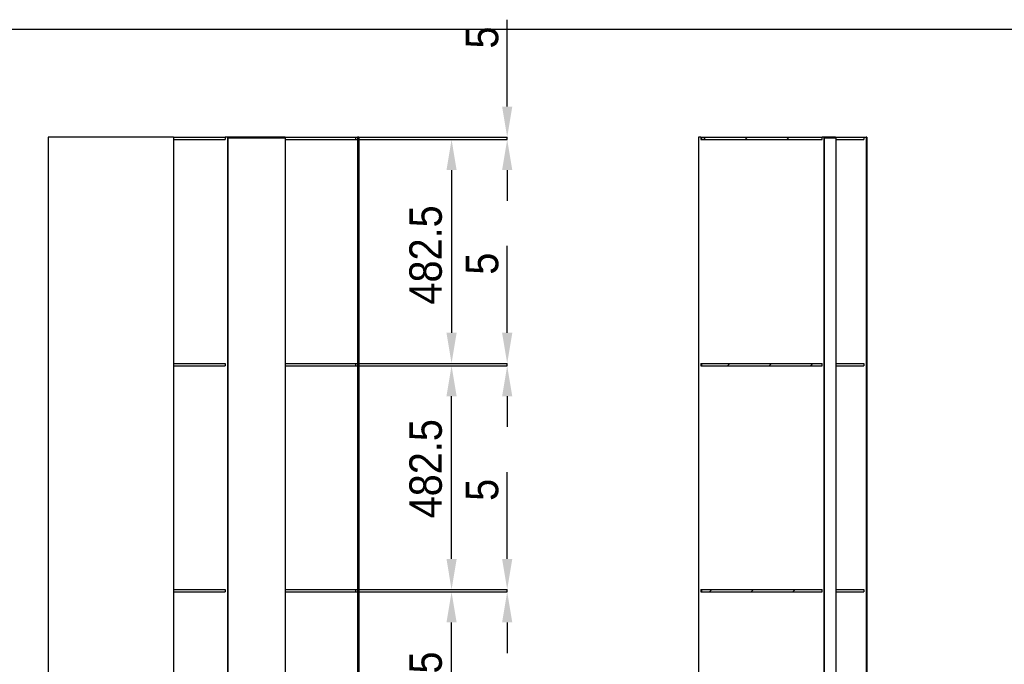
# Model space of a CAD drawing. Header units: millimetres. Extents: x 9903 to 16053, y 652 to 4977.
# Tile 80 of 83: x 12436 to 14560, y 3588 to 4977. Entities that reach past the tile are written whole.
import ezdxf

# ---------------------------------------------------------------- set-up
doc = ezdxf.new("R2010")
doc.units = ezdxf.units.MM
doc.header["$LTSCALE"] = 20
doc.header["$PDSIZE"] = -1
doc.linetypes.add('SLD-Solido', pattern=[0])
doc.layers.add('CAMPITURE', color=9, linetype='SLD-Solido')
doc.layers.add('QUOTE', color=1, linetype='SLD-Solido')
doc.styles.add('SLDTEXTSTYLE2', font='GOTHIC.TTF', dxfattribs={"width": 0.913})
doc.dimstyles.new('SLDDIMSTYLE0', dxfattribs={"dimtxt": 70, "dimasz": 66.04, "dimexe": 0, "dimexo": 0.0625, "dimgap": 17.5, "dimtad": 1, "dimrnd": 1e-09, "dimzin": 12, "dimdsep": 46, "dimtxsty": 'SLDTEXTSTYLE2', "dimsah": 1, "dimcen": 0.09, "dimadec": 0, "dimazin": 3, "dimtfac": 1, "dimtofl": 0, "dimtmove": 0, "dimatfit": 3, "dimfxl": 1, "dimfrac": 2, "dimtolj": 1, "dimtzin": 12, "dimarcsym": 0})
doc.dimstyles.new('SLDDIMSTYLE1', dxfattribs={"dimtxt": 70, "dimasz": 66.04, "dimexe": 0, "dimexo": 0.0625, "dimgap": 17.5, "dimtad": 1, "dimrnd": 1e-09, "dimzin": 12, "dimdsep": 46, "dimtxsty": 'SLDTEXTSTYLE2', "dimsah": 1, "dimcen": 0.09, "dimadec": 0, "dimazin": 3, "dimtfac": 1, "dimtmove": 0, "dimatfit": 0, "dimfxl": 1, "dimfrac": 2, "dimtolj": 1, "dimtzin": 12, "dimarcsym": 0})
pattern_1 = [(45, (9298.725, -342.45), (-44.9013, 44.9013), [])]

# ---------------------------------------------------------------- blocks, each defined once
blk = doc.blocks.new('_D_6')
at = {"layer": 'Defpoints', "color": 0, "transparency": 16777216}
for p in [(13160.5, 3744.1), (13367.5, 3744.1), (13160.5, 3261.6)]:
    blk.add_point(p, dxfattribs=at)
at = {"layer": 'QUOTE', "color": 0, "lineweight": -2, "transparency": 16777216}
for p, q in [((13160.5, 3744.1), (13367.5, 3744.1)), ((13367.5, 3327.6), (13367.5, 3678.1)), ((13160.5, 3261.6), (13367.5, 3261.6))]:
    blk.add_line(p, q, dxfattribs=at)
at = {"layer": 'QUOTE', "color": 0, "transparency": 16777216}
for points in [[(13356.5, 3678.1), (13378.5, 3678.1), (13367.5, 3744.1)], [(13356.5, 3327.6), (13378.5, 3327.6), (13367.5, 3261.6)]]:
    blk.add_solid(points, dxfattribs=at)
at = {"layer": 'QUOTE', "color": 0, "transparency": 16777216, "insert": (13276.5, 3508.6), "char_height": 70, "attachment_point": 2, "rotation": 90, "style": 'SLDTEXTSTYLE2'}
blk.add_mtext('\\A1;482.5', dxfattribs=at)
blk = doc.blocks.new('_D_7')
at = {"layer": 'Defpoints', "color": 0, "transparency": 16777216}
for p in [(13160.5, 4231.6), (13367.5, 4231.6), (13160.5, 3749.1)]:
    blk.add_point(p, dxfattribs=at)
at = {"layer": 'QUOTE', "color": 0, "lineweight": -2, "transparency": 16777216}
for p, q in [((13160.5, 4231.6), (13367.5, 4231.6)), ((13367.5, 3815.1), (13367.5, 4165.6)), ((13160.5, 3749.1), (13367.5, 3749.1))]:
    blk.add_line(p, q, dxfattribs=at)
at = {"layer": 'QUOTE', "color": 0, "transparency": 16777216}
for points in [[(13356.5, 4165.6), (13378.5, 4165.6), (13367.5, 4231.6)], [(13356.5, 3815.1), (13378.5, 3815.1), (13367.5, 3749.1)]]:
    blk.add_solid(points, dxfattribs=at)
at = {"layer": 'QUOTE', "color": 0, "transparency": 16777216, "insert": (13276.5, 4009.5), "char_height": 70, "attachment_point": 2, "rotation": 90, "style": 'SLDTEXTSTYLE2'}
blk.add_mtext('\\A1;482.5', dxfattribs=at)
blk = doc.blocks.new('_D_8')
at = {"layer": 'Defpoints', "color": 0, "transparency": 16777216}
for p in [(13160.5, 4719.1), (13160.5, 4236.6), (13367.5, 4236.6)]:
    blk.add_point(p, dxfattribs=at)
at = {"layer": 'QUOTE', "color": 0, "lineweight": -2, "transparency": 16777216}
for p, q in [((13160.5, 4719.1), (13367.5, 4719.1)), ((13367.5, 4653.1), (13367.5, 4302.6)), ((13160.5, 4236.6), (13367.5, 4236.6))]:
    blk.add_line(p, q, dxfattribs=at)
at = {"layer": 'QUOTE', "color": 0, "transparency": 16777216}
for points in [[(13356.5, 4653.1), (13378.5, 4653.1), (13367.5, 4719.1)], [(13356.5, 4302.6), (13378.5, 4302.6), (13367.5, 4236.6)]]:
    blk.add_solid(points, dxfattribs=at)
at = {"layer": 'QUOTE', "color": 0, "transparency": 16777216, "insert": (13276.5, 4470.3), "char_height": 70, "attachment_point": 2, "rotation": 90, "style": 'SLDTEXTSTYLE2'}
blk.add_mtext('\\A1;482.5', dxfattribs=at)
blk = doc.blocks.new('_D_9')
at = {"layer": 'Defpoints', "color": 0, "transparency": 16777216}
for p in [(13160.5, 4724.1), (13160.5, 4719.1), (13487.5, 4724.1)]:
    blk.add_point(p, dxfattribs=at)
at = {"layer": 'QUOTE', "color": 0, "lineweight": -2, "transparency": 16777216}
for p, q in [((13487.5, 4790.1), (13487.5, 4977.4)), ((13160.5, 4724.1), (13487.5, 4724.1)), ((13160.5, 4719.1), (13487.5, 4719.1)), ((13487.5, 4719.1), (13487.5, 4724.1)), ((13487.5, 4653.1), (13487.5, 4587))]:
    blk.add_line(p, q, dxfattribs=at)
at = {"layer": 'QUOTE', "color": 0, "transparency": 16777216}
for points in [[(13476.5, 4790.1), (13498.5, 4790.1), (13487.5, 4724.1)], [(13476.5, 4653.1), (13498.5, 4653.1), (13487.5, 4719.1)]]:
    blk.add_solid(points, dxfattribs=at)
at = {"layer": 'QUOTE', "color": 0, "transparency": 16777216, "insert": (13398.2, 4939), "char_height": 70, "attachment_point": 2, "rotation": 90, "style": 'SLDTEXTSTYLE2'}
blk.add_mtext('\\A1;5', dxfattribs=at)
blk = doc.blocks.new('_D_10')
at = {"layer": 'Defpoints', "color": 0, "transparency": 16777216}
for p in [(13160.5, 4236.6), (13160.5, 4231.6), (13487.5, 4236.6)]:
    blk.add_point(p, dxfattribs=at)
at = {"layer": 'QUOTE', "color": 0, "lineweight": -2, "transparency": 16777216}
for p, q in [((13487.5, 4302.6), (13487.5, 4489.9)), ((13160.5, 4236.6), (13487.5, 4236.6)), ((13160.5, 4231.6), (13487.5, 4231.6)), ((13487.5, 4231.6), (13487.5, 4236.6)), ((13487.5, 4165.6), (13487.5, 4099.5))]:
    blk.add_line(p, q, dxfattribs=at)
at = {"layer": 'QUOTE', "color": 0, "transparency": 16777216}
for points in [[(13476.5, 4302.6), (13498.5, 4302.6), (13487.5, 4236.6)], [(13476.5, 4165.6), (13498.5, 4165.6), (13487.5, 4231.6)]]:
    blk.add_solid(points, dxfattribs=at)
at = {"layer": 'QUOTE', "color": 0, "transparency": 16777216, "insert": (13398.2, 4451.5), "char_height": 70, "attachment_point": 2, "rotation": 90, "style": 'SLDTEXTSTYLE2'}
blk.add_mtext('\\A1;5', dxfattribs=at)
blk = doc.blocks.new('_D_11')
at = {"layer": 'Defpoints', "color": 0, "transparency": 16777216}
for p in [(13160.5, 3749.1), (13160.5, 3744.1), (13487.5, 3749.1)]:
    blk.add_point(p, dxfattribs=at)
at = {"layer": 'QUOTE', "color": 0, "lineweight": -2, "transparency": 16777216}
for p, q in [((13487.5, 3815.1), (13487.5, 4002.4)), ((13160.5, 3749.1), (13487.5, 3749.1)), ((13160.5, 3744.1), (13487.5, 3744.1)), ((13487.5, 3744.1), (13487.5, 3749.1)), ((13487.5, 3678.1), (13487.5, 3612))]:
    blk.add_line(p, q, dxfattribs=at)
at = {"layer": 'QUOTE', "color": 0, "transparency": 16777216}
for points in [[(13476.5, 3815.1), (13498.5, 3815.1), (13487.5, 3749.1)], [(13476.5, 3678.1), (13498.5, 3678.1), (13487.5, 3744.1)]]:
    blk.add_solid(points, dxfattribs=at)
at = {"layer": 'QUOTE', "color": 0, "transparency": 16777216, "insert": (13398.2, 3964), "char_height": 70, "attachment_point": 2, "rotation": 90, "style": 'SLDTEXTSTYLE2'}
blk.add_mtext('\\A1;5', dxfattribs=at)

msp = doc.modelspace()

# ---------------------------------------------------------------- hatches: boundary and pattern name
at = {"layer": 'CAMPITURE', "true_color": 0xe1a900}
h = msp.add_hatch(dxfattribs=at)
h.set_pattern_fill('ANSI31', color=42, scale=20, style=0)
h.set_pattern_definition(pattern_1)
h.paths.add_polyline_path([(14167.234, 4724.098), (13907.018, 4724.098), (13907.018, 4719.098), (14167.234, 4719.098)], flags=0)
h = msp.add_hatch(dxfattribs=at)
h.set_pattern_fill('ANSI31', color=42, scale=20, style=0)
h.set_pattern_definition(pattern_1)
h.paths.add_polyline_path([(14167.234, 4236.598), (13907.018, 4236.598), (13907.018, 4231.598), (14167.234, 4231.598)], flags=0)
h = msp.add_hatch(dxfattribs=at)
h.set_pattern_fill('ANSI31', color=42, scale=20, style=0)
h.set_pattern_definition(pattern_1)
h.paths.add_polyline_path([(14167.234, 3749.098), (13907.018, 3749.098), (13907.018, 3744.098), (14167.234, 3744.098)], flags=0)

# ---------------------------------------------------------------- linework, layer by layer
for p, q in [((12497.364, 4724.098), (12497.364, 2724.098)), ((12767.364, 4724.098), (12497.364, 4724.098)), ((12767.364, 4724.098), (12879.264, 4724.098)), ((12767.364, 4724.098), (12767.364, 2724.098)), ((12767.364, 4719.098), (12879.264, 4719.098)), ((12879.264, 4724.098), (12879.264, 4719.098)), ((12883.963, 4724.098), (12879.264, 4724.098)), ((12883.963, 4724.098), (12883.963, 2724.098)), ((12885.673, 4724.098), (12883.963, 4724.098)), ((12885.13, 4722.098), (12884.219, 4722.098)), ((12885.13, 4722.098), (12885.13, 2724.098)), ((13008.885, 4722.098), (12885.13, 4722.098)), ((12885.673, 4724.098), (12885.673, 4722.098)), ((12885.673, 4724.098), (12885.673, 4724.098)), ((13008.381, 4724.098), (12885.673, 4724.098)), ((12885.673, 4724.098), (12885.673, 4722.098)), ((13008.381, 4724.098), (13160.457, 4724.098)), ((13008.381, 4724.098), (13008.381, 4722.098)), ((13008.885, 4722.098), (13008.885, 2724.098)), ((13008.885, 4719.098), (13160.457, 4719.098)), ((13160.457, 4724.098), (13160.457, 4719.098)), ((13160.457, 4724.098), (13164.397, 4724.098)), ((13164.397, 4724.098), (13164.397, 2724.098)), ((13167.476, 4724.098), (13164.397, 4724.098)), ((13167.476, 4724.098), (13167.476, 2724.098)), ((13900.457, 4724.098), (13900.457, 2724.098)), ((13905.433, 4724.098), (13900.457, 4724.098)), ((13905.433, 4724.098), (13905.433, 4719.098)), ((13905.433, 4724.098), (13907.018, 4724.098)), ((13905.433, 4719.098), (13907.018, 4719.098)), ((13907.018, 4724.098), (13907.018, 4719.098)), ((13907.018, 4724.098), (14167.234, 4724.098)), ((13907.018, 4719.098), (14167.234, 4719.098)), ((14167.234, 4719.098), (14167.234, 4724.098)), ((14170.457, 4724.098), (14167.234, 4724.098)), ((14170.457, 4724.098), (14170.457, 4724.098)), ((14170.457, 4724.098), (14170.457, 4722.098)), ((14195.394, 4724.098), (14170.457, 4724.098)), ((14170.457, 4724.098), (14170.457, 2724.098)), ((14171.428, 4722.098), (14170.457, 4722.098)), ((14171.428, 4722.098), (14171.428, 2724.098)), ((14196.259, 4722.098), (14171.428, 4722.098)), ((14195.394, 4724.098), (14257.123, 4724.098)), ((14195.394, 4724.098), (14195.394, 4722.098)), ((14196.259, 4722.098), (14196.259, 2724.098)), ((14196.259, 4719.098), (14257.123, 4719.098)), ((14257.123, 4724.098), (14257.123, 4719.098)), ((14257.123, 4724.098), (14261.878, 4724.098)), ((14261.878, 4724.098), (14261.878, 2724.098)), ((14263.423, 4724.098), (14261.878, 4724.098)), ((14263.423, 4724.098), (14263.423, 2724.098)), ((12767.364, 4236.598), (12879.264, 4236.598)), ((12767.364, 4231.598), (12879.264, 4231.598)), ((12879.264, 4236.598), (12879.264, 4231.598)), ((13008.885, 4236.598), (13160.457, 4236.598)), ((13008.885, 4231.598), (13160.457, 4231.598)), ((13160.457, 4236.598), (13160.457, 4231.598)), ((13905.433, 4236.598), (13905.433, 4231.598)), ((13905.433, 4236.598), (13907.018, 4236.598)), ((13905.433, 4231.598), (13907.018, 4231.598)), ((13907.018, 4236.598), (13907.018, 4231.598)), ((13907.018, 4236.598), (14167.234, 4236.598)), ((13907.018, 4231.598), (14167.234, 4231.598)), ((14167.234, 4231.598), (14167.234, 4236.598)), ((14196.259, 4236.598), (14257.123, 4236.598)), ((14196.259, 4231.598), (14257.123, 4231.598)), ((14257.123, 4236.598), (14257.123, 4231.598)), ((12767.364, 3749.098), (12879.264, 3749.098)), ((12767.364, 3744.098), (12879.264, 3744.098)), ((12879.264, 3749.098), (12879.264, 3744.098)), ((13008.885, 3749.098), (13160.457, 3749.098)), ((13008.885, 3744.098), (13160.457, 3744.098)), ((13160.457, 3749.098), (13160.457, 3744.098)), ((13905.433, 3749.098), (13905.433, 3744.098)), ((13905.433, 3749.098), (13907.018, 3749.098)), ((13905.433, 3744.098), (13907.018, 3744.098)), ((13907.018, 3749.098), (13907.018, 3744.098)), ((13907.018, 3749.098), (14167.234, 3749.098)), ((13907.018, 3744.098), (14167.234, 3744.098)), ((14167.234, 3744.098), (14167.234, 3749.098)), ((14196.259, 3749.098), (14257.123, 3749.098)), ((14196.259, 3744.098), (14257.123, 3744.098)), ((14257.123, 3749.098), (14257.123, 3744.098))]:
    msp.add_line(p, q)
at = {"layer": 'QUOTE', "color": 7, "true_color": 0xffffff}
msp.add_line((9903.212, 4956.696), (16052.917, 4956.696), dxfattribs=at)

# ---------------------------------------------------------------- dimensions: what is measured, and where the dimension line sits
at = {"layer": 'QUOTE'}
for base, p1, p2, dimstyle, picture, middle in [((13487.476, 4724.098), (13160.457, 4719.098), (13160.457, 4724.098), 'SLDDIMSTYLE1', '_D_9', (13487.476, 4938.987)), ((13367.476, 4236.598), (13160.457, 4719.098), (13160.457, 4236.598), 'SLDDIMSTYLE0', '_D_8', (13367.476, 4470.284)), ((13487.476, 4236.598), (13160.457, 4231.598), (13160.457, 4236.598), 'SLDDIMSTYLE1', '_D_10', (13487.476, 4451.487)), ((13367.476, 4231.598), (13160.457, 3749.098), (13160.457, 4231.598), 'SLDDIMSTYLE0', '_D_7', (13367.476, 4009.473)), ((13487.476, 3749.098), (13160.457, 3744.098), (13160.457, 3749.098), 'SLDDIMSTYLE1', '_D_11', (13487.476, 3963.987)), ((13367.476, 3744.098), (13160.457, 3261.598), (13160.457, 3744.098), 'SLDDIMSTYLE0', '_D_6', (13367.476, 3508.637))]:
    dim = msp.add_linear_dim(base=base, p1=p1, p2=p2, angle=90, dimstyle=dimstyle, dxfattribs=at)
    dim.commit()
    dim.dimension.update_dxf_attribs({"geometry": picture, "text_midpoint": middle, "dimtype": 160})

doc.saveas('drawing.dxf')
